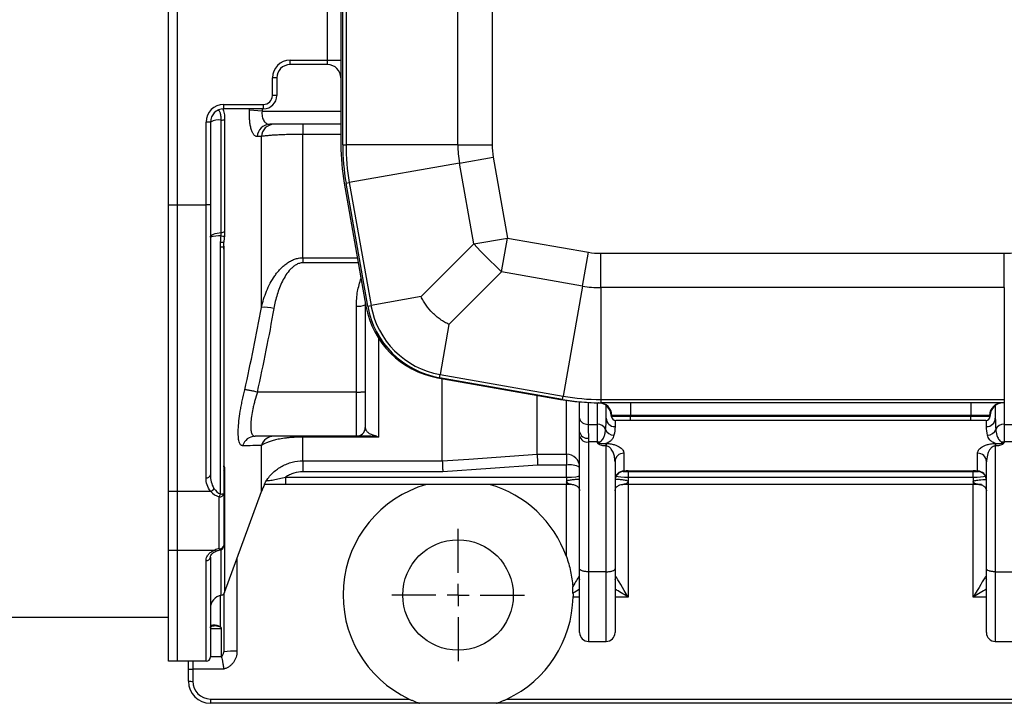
# Model space of a CAD drawing. Header units: millimetres. Extents: x 5 to 589, y 5 to 415.
# Tile 5 of 16: x 369 to 443, y 86 to 138. Entities that reach past the tile are written whole.
import ezdxf

# ---------------------------------------------------------------- set-up
doc = ezdxf.new("R2010")
doc.units = ezdxf.units.MM
doc.layers.add('ASSE', color=2, linetype='Continuous')
doc.layers.add('CONTORNO', color=179, linetype='Continuous')

# ---------------------------------------------------------------- blocks, each defined once
blk = doc.blocks.new('SW_CENTERMARKSYMBOL_1')
at = {"layer": 'CONTORNO', "color": 0}
for p, q in [((0, 1.667), (0, 5)), ((0, 0), (0, 0.833)), ((-1.667, 0), (-5, 0)), ((0, 0), (-0.833, 0)), ((0, 0), (0, -0.833)), ((0, 0), (0.833, 0)), ((1.667, 0), (5, 0)), ((0, -1.667), (0, -5))]:
    blk.add_line(p, q, dxfattribs=at)

msp = doc.modelspace()

# ---------------------------------------------------------------- linework, layer by layer
at = {"color": 7}
for p, q in [((380.351, 124.007), (380.351, 150.155)), ((381.018, 150.155), (381.018, 124.007)), ((393.351, 145.623), (393.351, 128.539)), ((393.491, 128.539), (393.491, 145.623)), ((393.738, 145.623), (393.738, 128.539)), ((402.172, 128.539), (402.172, 145.623)), ((404.76, 145.623), (404.76, 128.539)), ((392.351, 134.914), (392.351, 139.248)), ((389.518, 134.914), (392.351, 134.914)), ((389.518, 134.581), (389.518, 134.914)), ((392.351, 134.581), (389.518, 134.581)), ((392.351, 134.914), (393.351, 134.914)), ((392.351, 134.581), (392.351, 134.914)), ((388.185, 132.248), (388.185, 133.581)), ((388.518, 133.581), (388.185, 133.581)), ((388.518, 133.581), (388.518, 132.248)), ((388.518, 132.248), (388.185, 132.248)), ((384.518, 131.581), (387.518, 131.581)), ((384.518, 131.248), (384.518, 131.581)), ((387.518, 131.248), (387.518, 131.581)), ((387.518, 131.248), (384.518, 131.248)), ((387.408, 131.081), (386.468, 131.136)), ((387.408, 131.081), (393.351, 131.081)), ((383.185, 124.007), (383.185, 130.248)), ((383.518, 130.248), (383.185, 130.248)), ((383.518, 130.248), (383.518, 124.007)), ((384.337, 121.924), (384.337, 130.402)), ((384.59, 130.436), (384.59, 122)), ((393.351, 130.081), (387.984, 130.081)), ((390.492, 130.081), (390.492, 129.32)), ((387.36, 116.267), (387.36, 129.159)), ((390.492, 120.019), (390.492, 129.32)), ((393.351, 129.32), (390.492, 129.32)), ((393.491, 128.539), (393.738, 128.539)), ((402.172, 128.539), (393.738, 128.539)), ((402.172, 128.539), (404.76, 128.539)), ((402.293, 127.152), (393.988, 125.688)), ((402.293, 127.152), (404.842, 127.602)), ((403.368, 121.057), (402.293, 127.152)), ((404.842, 127.602), (405.916, 121.506)), ((393.605, 125.645), (395.239, 116.376)), ((393.744, 125.645), (393.988, 125.688)), ((395.379, 116.376), (393.744, 125.645)), ((393.988, 125.688), (395.622, 116.419)), ((380.351, 102.397), (380.351, 124.007)), ((380.351, 124.007), (381.018, 124.007)), ((381.018, 124.007), (381.018, 102.397)), ((381.018, 124.007), (383.185, 124.007)), ((383.185, 103.413), (383.185, 124.007)), ((383.518, 124.007), (383.185, 124.007)), ((383.518, 124.007), (383.518, 103.642)), ((399.395, 117.084), (403.368, 121.057)), ((403.368, 121.057), (405.916, 121.506)), ((405.467, 118.957), (405.916, 121.506)), ((405.916, 121.506), (412.012, 120.432)), ((384.268, 102.2), (384.268, 120.834)), ((384.518, 120.668), (384.518, 102.228)), ((384.538, 120.712), (384.538, 104.314)), ((411.562, 117.883), (412.012, 120.432)), ((412.949, 120.35), (443.366, 120.35)), ((412.949, 117.761), (412.949, 120.35)), ((443.366, 117.761), (443.366, 120.35)), ((390.492, 120.019), (390.492, 119.633)), ((390.492, 120.019), (394.597, 120.019)), ((394.665, 119.633), (390.492, 119.633)), ((405.467, 118.957), (401.495, 114.985)), ((411.562, 117.883), (405.467, 118.957)), ((411.562, 117.883), (410.098, 109.577)), ((443.366, 117.761), (412.949, 117.761)), ((412.949, 117.761), (412.949, 109.328)), ((443.366, 117.761), (443.366, 109.328)), ((395.191, 116.649), (395.185, 116.463)), ((399.395, 117.084), (395.622, 116.419)), ((394.518, 109.886), (394.518, 116.37)), ((395.185, 116.463), (395.185, 109.93)), ((395.379, 116.376), (395.622, 116.419)), ((401.495, 114.985), (400.829, 111.212)), ((396.185, 113.947), (396.185, 106.494)), ((400.647, 110.968), (409.915, 109.334)), ((400.786, 110.968), (400.829, 111.212)), ((410.055, 109.334), (400.786, 110.968)), ((400.829, 111.212), (410.098, 109.577)), ((400.996, 104.696), (400.996, 110.931)), ((394.518, 109.886), (387.064, 109.886)), ((394.518, 106.553), (394.518, 109.886)), ((395.185, 109.93), (395.185, 107.22)), ((408.146, 105.206), (408.146, 109.646)), ((410.055, 109.334), (410.098, 109.577)), ((410.351, 105.206), (410.351, 109.263)), ((411.331, 107.927), (411.331, 109.147)), ((412.949, 109.328), (443.366, 109.328)), ((412.949, 109.328), (412.949, 109.081)), ((443.366, 109.328), (443.366, 109.081)), ((411.984, 109.101), (411.984, 107.453)), ((412.685, 107.453), (412.685, 109.081)), ((412.81, 109.081), (412.949, 109.081)), ((443.366, 109.081), (412.949, 109.081)), ((413.351, 107.916), (413.351, 108.871)), ((415.185, 109.081), (415.185, 108.116)), ((440.851, 109.081), (440.851, 108.116)), ((442.685, 108.871), (442.685, 107.916)), ((443.351, 109.081), (443.351, 107.453)), ((411.347, 107.125), (411.331, 107.927)), ((413.347, 107.726), (413.351, 107.916)), ((413.738, 108.116), (413.74, 108.069)), ((413.74, 108.069), (415.185, 108.069)), ((415.185, 108.116), (413.78, 108.116)), ((414.018, 107.752), (414.018, 107.278)), ((415.185, 107.748), (414.073, 107.748)), ((440.851, 108.116), (415.185, 108.116)), ((415.185, 108.116), (415.185, 108.069)), ((415.185, 108.069), (440.851, 108.069)), ((415.185, 107.748), (415.185, 108.069)), ((440.851, 107.748), (415.185, 107.748)), ((442.256, 108.116), (440.851, 108.116)), ((440.851, 108.069), (440.851, 108.116)), ((440.851, 108.069), (442.297, 108.069)), ((440.851, 107.748), (440.851, 108.069)), ((441.963, 107.748), (440.851, 107.748)), ((442.018, 107.278), (442.018, 107.752)), ((442.297, 108.069), (442.298, 108.116)), ((442.685, 107.916), (442.69, 107.765)), ((411.351, 106.893), (411.347, 107.125)), ((411.351, 106.581), (411.351, 106.893)), ((411.984, 107.453), (412.685, 107.453)), ((412.685, 106.122), (412.685, 107.453)), ((443.351, 107.453), (444.052, 107.453)), ((443.351, 107.453), (443.351, 106.122)), ((394.518, 106.553), (386.886, 106.553)), ((390.492, 106.553), (390.492, 106.494)), ((390.492, 104.696), (390.492, 106.494)), ((396.185, 106.494), (390.492, 106.494)), ((411.351, 96.562), (411.351, 106.581)), ((412.018, 106.406), (412.018, 106.122)), ((387.36, 102.388), (387.36, 105.861)), ((412.685, 106.122), (412.018, 106.122)), ((412.018, 106.122), (412.018, 96.335)), ((412.685, 106.082), (412.685, 106.122)), ((413.337, 106.007), (413.351, 106.007)), ((413.337, 106.007), (413.337, 105.822)), ((413.351, 105.822), (413.337, 105.822)), ((413.351, 106.007), (413.351, 105.822)), ((413.351, 96.335), (413.351, 105.822)), ((442.685, 106.007), (442.699, 106.007)), ((442.685, 106.007), (442.685, 105.822)), ((442.699, 105.822), (442.685, 105.822)), ((442.685, 105.822), (442.685, 96.335)), ((442.699, 106.007), (442.699, 105.822)), ((444.018, 106.122), (443.351, 106.122)), ((443.351, 106.122), (443.351, 106.082)), ((390.492, 104.696), (400.996, 104.696)), ((390.492, 104.696), (390.492, 103.873)), ((408.146, 105.206), (410.351, 105.206)), ((408.146, 105.206), (408.146, 105.206)), ((410.351, 105.206), (410.351, 104.383)), ((414.685, 105.274), (414.685, 103.927)), ((441.351, 103.927), (441.351, 105.274)), ((442.032, 104.72), (442.018, 104.636)), ((384.59, 104.087), (384.59, 94.778)), ((410.351, 104.383), (408.181, 104.383)), ((410.351, 103.465), (410.351, 104.383)), ((414.018, 104.636), (414.018, 96.562)), ((414.685, 103.927), (414.629, 103.897)), ((415.018, 103.937), (441.018, 103.937)), ((415.018, 103.937), (415.018, 103.907)), ((441.018, 103.937), (441.018, 103.907)), ((441.351, 103.927), (441.408, 103.897)), ((442.018, 96.562), (442.018, 104.636)), ((389.184, 103.465), (389.184, 102.914)), ((389.184, 103.465), (410.351, 103.465)), ((401.031, 103.873), (390.492, 103.873)), ((410.351, 103.465), (410.351, 103.123)), ((415.018, 103.907), (441.018, 103.907)), ((415.018, 103.907), (415.018, 103.465)), ((415.018, 103.465), (415.018, 103.123)), ((415.018, 103.465), (441.018, 103.465)), ((441.018, 103.465), (441.018, 103.907)), ((441.018, 103.465), (441.018, 103.123)), ((410.351, 102.914), (389.184, 102.914)), ((410.351, 103.123), (410.351, 102.914)), ((410.77, 102.914), (410.351, 102.914)), ((410.351, 97.482), (410.351, 102.914)), ((414.481, 102.913), (414.521, 102.914)), ((415.018, 102.914), (414.599, 102.914)), ((415.018, 103.123), (415.018, 102.914)), ((441.018, 102.914), (415.018, 102.914)), ((415.018, 102.914), (415.018, 94.426)), ((441.018, 103.123), (441.018, 102.914)), ((441.437, 102.914), (441.018, 102.914)), ((441.018, 94.426), (441.018, 102.914)), ((381.018, 102.397), (380.351, 102.397)), ((380.351, 97.971), (380.351, 102.397)), ((383.538, 102.397), (381.018, 102.397)), ((381.018, 102.397), (381.018, 97.971)), ((384.185, 98.07), (384.185, 101.988)), ((384.518, 102.228), (384.518, 98.31)), ((384.59, 94.778), (387.36, 102.388)), ((384.337, 94.564), (384.337, 98.014)), ((380.351, 97.971), (381.018, 97.971)), ((380.351, 89.581), (380.351, 97.971)), ((381.018, 97.971), (383.84, 97.971)), ((381.018, 97.971), (381.018, 89.581)), ((383.518, 97.431), (383.518, 89.914)), ((385.518, 97.328), (385.518, 90.335)), ((383.185, 89.581), (383.185, 97.182)), ((411.351, 91.748), (411.351, 96.562)), ((414.018, 96.562), (414.018, 91.748)), ((442.018, 91.748), (442.018, 96.562)), ((413.351, 96.335), (412.018, 96.335)), ((412.018, 96.335), (412.018, 91.081)), ((413.351, 91.081), (413.351, 96.335)), ((442.685, 96.335), (444.018, 96.335)), ((442.685, 96.335), (442.685, 91.081)), ((384.268, 92.193), (384.268, 94.549)), ((384.518, 94.662), (384.518, 90.309)), ((411.351, 94.426), (410.85, 94.426)), ((415.018, 94.426), (414.018, 94.426)), ((442.018, 94.426), (441.018, 94.426)), ((347.018, 92.914), (380.351, 92.914)), ((384.347, 92.02), (383.518, 92.02)), ((384.347, 89.945), (384.347, 92.02)), ((412.018, 91.081), (413.351, 91.081)), ((442.685, 91.081), (444.018, 91.081)), ((383.518, 89.936), (384.349, 89.936)), ((381.018, 89.581), (380.351, 89.581)), ((383.185, 89.581), (381.018, 89.581)), ((381.851, 89.002), (381.851, 89.581)), ((382.185, 89.581), (382.185, 88.993)), ((381.851, 88.081), (381.851, 89.002)), ((384.518, 88.993), (382.185, 88.993)), ((382.185, 88.993), (382.185, 88.072)), ((383.518, 86.739), (398.495, 86.739)), ((383.518, 86.739), (383.518, 86.414)), ((399.284, 86.414), (383.518, 86.414)), ((405.086, 86.414), (399.284, 86.414)), ((450.95, 86.414), (405.086, 86.414)), ((405.874, 86.739), (450.162, 86.739))]:
    msp.add_line(p, q, dxfattribs=at)
at = {"color": 7, "flags": 128}
for points in [[(383.518, 121.573), (383.533, 121.635), (383.578, 121.694), (383.651, 121.75), (383.75, 121.801), (383.872, 121.845), (384.013, 121.881), (384.17, 121.907), (384.337, 121.924)], [(400.996, 104.696), (402.991, 104.838), (408.146, 105.206)], [(384.518, 104.261), (384.529, 104.286), (384.538, 104.314)], [(408.181, 104.383), (404.627, 104.13), (401.031, 103.873)], [(414.468, 102.905), (414.504, 102.909), (414.599, 102.914)], [(441.594, 102.9), (441.533, 102.909), (441.437, 102.914)], [(441.645, 102.905), (441.601, 102.91), (441.515, 102.914)], [(384.244, 97.982), (384.231, 97.986), (384.217, 98.003), (384.201, 98.031), (384.185, 98.07)], [(383.967, 97.903), (383.96, 97.901), (383.935, 97.901), (383.905, 97.913), (383.873, 97.937), (383.84, 97.971)], [(411.289, 95.971), (411.313, 95.857), (411.351, 95.757)], [(414.018, 95.757), (414.057, 95.857), (414.081, 95.971)], [(441.955, 95.971), (441.979, 95.857), (442.018, 95.757)]]:
    msp.add_lwpolyline(points, dxfattribs=at)
at = {"color": 7}
msp.add_circle((402.185, 94.581), 4.167, dxfattribs=at)
for centre, radius, start, end in [((389.518, 133.581), 1.333, 90, 180), ((389.518, 133.581), 1, 90, 180), ((392.351, 133.581), 1, 0, 90), ((387.518, 132.248), 0.667, 270, 0), ((387.518, 132.248), 1, 270, 0), ((384.518, 130.248), 1.333, 90, 180), ((384.518, 130.248), 1, 90, 180), ((384.165, 129.066), 1.347, 82.65912, 118.70748), ((384.351, 131.268), 0.866, 269.09462, 286.03743), ((388.01, 129.114), 0.967, 91.57844, 177.44365), ((388.326, 129.114), 0.967, 91.57024, 177.33473), ((410.018, 128.539), 16.667, 180, 190), ((410.158, 128.539), 16.667, 180, 190), ((410.158, 128.539), 16.42, 180, 190), ((410.158, 128.539), 7.986, 180, 190), ((410.158, 128.539), 5.398, 180, 190), ((384.343, 122.362), 0.438, 269.22736, 304.32236), ((384.149, 119.462), 2.203, 85.49744, 106.64018), ((384.522, 123.183), 1.995, 263.11139, 269.87639), ((384.546, 123.552), 1.907, 263.25299, 270.7155), ((437.18, 152.77), 46.357, 223.16485, 226.83515), ((384.305, 121.714), 0.88, 267.6063, 283.87922), ((384.62, 120.837), 0.106, 143.83691, 167.78188), ((384.583, 120.665), 0.0648, 133.54037, 177.31754), ((412.949, 125.748), 5.398, 260, 270), ((443.366, 125.748), 5.398, 270, 280), ((412.949, 125.748), 7.986, 260, 270), ((387.613, 113.162), 3.116, 77.28786, 94.67511), ((394.682, 117.637), 1.278, 262.65042, 293.19586), ((401.804, 117.534), 6.667, 190, 260), ((401.944, 117.534), 6.667, 190, 260), ((401.944, 117.534), 6.42, 190, 260), ((412.81, 125.748), 16.667, 260, 270), ((412.949, 125.748), 16.667, 260, 270), ((412.949, 125.748), 16.42, 260, 270), ((412.739, 108.081), 1, 2, 89.76997), ((412.796, 108.096), 0.985, 1.1308, 89.18382), ((443.241, 108.096), 0.985, 90.81618, 178.8692), ((443.298, 108.081), 1, 90.23003, 178), ((411.959, 108.105), 0.652, 195.79557, 272.26589), ((414.004, 107.931), 0.653, 181.30811, 271.25094), ((414.073, 108.081), 0.333, 182, 270), ((441.963, 108.081), 0.333, 270, 358), ((442.032, 107.931), 0.653, 268.74906, 358.69189), ((394.518, 107.22), 0.667, 270, 0), ((411.941, 106.999), 0.599, 190.18422, 277.43303), ((412.704, 106.786), 0.668, 24.81577, 91.66372), ((413.943, 107.314), 0.68, 201.37191, 269.33859), ((442.093, 107.314), 0.68, 270.66141, 338.62809), ((443.332, 106.786), 0.668, 88.33628, 155.18423), ((386.893, 105.572), 0.981, 90.41545, 164.72898), ((388.303, 105.564), 0.989, 90.21666, 162.53737), ((395.602, 106.934), 0.381, 270.79494, 308.26481), ((411.931, 106.708), 0.593, 192.36982, 278.48897), ((412.685, 105.165), 0.957, 81.32721, 90.02152), ((413.2, 105.331), 0.785, 115.14621, 124.1666), ((413.523, 106.441), 0.768, 205.47472, 211.33117), ((442.513, 106.441), 0.768, 328.66883, 334.52528), ((442.836, 105.331), 0.785, 55.8334, 64.85379), ((443.351, 105.165), 0.957, 89.97848, 98.67279), ((410.353, 104.207), 0.998, 0.11207, 90.11164), ((414.671, 104.621), 0.653, 88.74906, 178.69189), ((441.366, 104.621), 0.653, 1.30811, 91.25094), ((384.353, 104.201), 0.263, 308.86691, 334.17627), ((410.594, 102.813), 1.589, 61.51839, 98.77946), ((414.671, 103.274), 0.653, 88.74906, 178.69189), ((441.366, 103.274), 0.653, 1.30811, 91.25094), ((383.229, 103.706), 0.296, 261.44731, 347.4876), ((414.685, 103.228), 0.667, 94.70548, 179.99681), ((441.351, 103.228), 0.667, 0.00319, 85.25448), ((383.334, 102.87), 0.515, 293.30983, 330.61955), ((390.492, 101.248), 3.333, 150.01232, 160), ((402.185, 94.581), 8.667, 105.94237, 244.80349), ((402.185, 94.581), 8.667, 19.55721, 74.05763), ((384.225, 102.284), 0.298, 262.27997, 349.25197), ((383.326, 102.448), 0.975, 331.82856, 345.2495), ((384.32, 102.867), 0.669, 265.57823, 287.26133), ((384.48, 96.394), 1.703, 99.9999, 112.07866), ((384.225, 98.366), 0.298, 262.27997, 349.25197), ((384.185, 98.31), 0.333, 280.15388, 0), ((383.222, 97.48), 0.301, 262.95159, 350.54056), ((384.518, 93.581), 1, 100.43198, 180), ((384.277, 94.892), 0.333, 280.43198, 340), ((402.185, 94.581), 8.667, 295.19651, 358.97927), ((412.018, 91.748), 0.667, 180, 270), ((413.351, 91.748), 0.667, 270, 0), ((442.685, 91.748), 0.667, 180, 270), ((383.185, 89.914), 0.333, 270, 0), ((385.268, 80.765), 9.573, 88.50461, 94.49436), ((382.101, 92.183), 3.191, 265.50564, 271.49539), ((382.101, 91.262), 3.191, 265.50564, 271.49539), ((383.518, 88.081), 1.667, 180, 270), ((383.518, 88.072), 1.333, 180, 270)]:
    msp.add_arc(centre, radius, start, end, dxfattribs=at)
for centre, major_axis, ratio, start_param, end_param in [((415.018, 103.446), (1.667, 0), 0.294567, 1.570796, 1.772154), ((441.018, 103.446), (1.667, 0), 0.294567, 1.369438, 1.570796), ((410.351, 103.581), (1, 0), 0.115765, 4.712389, 6.283185), ((415.018, 103.581), (1, 0), 0.115765, 3.533775, 4.712389), ((441.018, 103.581), (1, 0), 0.115765, 4.712389, 5.891003), ((384.518, 103.591), (0, 1.436), 0.696146, 2.315476, 2.888912), ((384.518, 103.351), (0, 1.407), 0.947354, 2.315476, 2.888912), ((410.351, 94.4), (1, 1.666), 0.006932, 0.344262, 1.062468), ((415.018, 94.4), (-1, 1.666), 0.006932, 4.72394, 5.938923), ((441.018, 94.4), (1, 1.666), 0.006932, 0.344262, 1.559246), ((410.351, 94.4), (1.667, 1), 0.01155, 0.920366, 1.259923), ((415.018, 94.4), (1.667, -1), 0.01155, 1.577725, 2.221226), ((441.018, 94.4), (1.667, 1), 0.01155, 0.920366, 1.563867)]:
    msp.add_ellipse(centre, major_axis=major_axis, ratio=ratio, start_param=start_param, end_param=end_param, dxfattribs=at)
for points, knots in [([(384.337, 130.402), (384.337, 130.46), (384.335, 130.516), (384.327, 130.624), (384.321, 130.677), (384.305, 130.776), (384.295, 130.821), (384.272, 130.906), (384.258, 130.944), (384.215, 131.044), (384.18, 131.091), (384.124, 131.127), (384.104, 131.133), (384.064, 131.134), (384.045, 131.129), (384.025, 131.117)], [0, 0, 0, 0, 0.125, 0.125, 0.25, 0.25, 0.375, 0.375, 0.5, 0.5, 0.75, 0.75, 0.875, 0.875, 1, 1, 1, 1]), ([(384.446, 131.245), (384.469, 131.201), (384.489, 131.149), (384.525, 131.033), (384.54, 130.969), (384.565, 130.83), (384.574, 130.754), (384.587, 130.599), (384.59, 130.519), (384.59, 130.436)], [0, 0, 0, 0, 0.25, 0.25, 0.5, 0.5, 0.75, 0.75, 1, 1, 1, 1]), ([(387.044, 129.157), (386.999, 129.157), (386.955, 129.168), (386.892, 129.203), (386.872, 129.218), (386.831, 129.253), (386.811, 129.273), (386.753, 129.344), (386.717, 129.402), (386.667, 129.505), (386.651, 129.543), (386.621, 129.623), (386.606, 129.666), (386.566, 129.802), (386.542, 129.901), (386.504, 130.117), (386.488, 130.235), (386.467, 130.478), (386.461, 130.604), (386.457, 130.867), (386.461, 131.001), (386.468, 131.136)], [0, 0, 0, 0, 0.125, 0.125, 0.1875, 0.1875, 0.25, 0.25, 0.375, 0.375, 0.4375, 0.4375, 0.5, 0.5, 0.625, 0.625, 0.75, 0.75, 0.875, 0.875, 1, 1, 1, 1]), ([(387.408, 131.081), (387.4, 131.009), (387.397, 130.937), (387.401, 130.797), (387.409, 130.73), (387.433, 130.602), (387.451, 130.541), (387.493, 130.432), (387.518, 130.383), (387.575, 130.295), (387.606, 130.256), (387.673, 130.192), (387.708, 130.165), (387.821, 130.101), (387.9, 130.081), (387.984, 130.081)], [0, 0, 0, 0, 0.125, 0.125, 0.25, 0.25, 0.375, 0.375, 0.5, 0.5, 0.625, 0.625, 0.75, 0.75, 1, 1, 1, 1]), ([(390.492, 129.32), (390.148, 129.32), (389.813, 129.316), (389.405, 129.306), (389.324, 129.304), (389.166, 129.299), (389.089, 129.296), (388.861, 129.288), (388.716, 129.281), (388.507, 129.27), (388.439, 129.266), (388.307, 129.258), (388.244, 129.254), (388.061, 129.241), (387.949, 129.232), (387.744, 129.213), (387.65, 129.202), (387.487, 129.181), (387.418, 129.17), (387.36, 129.159)], [0, 0, 0, 0, 0.25, 0.25, 0.3125, 0.3125, 0.375, 0.375, 0.5, 0.5, 0.5625, 0.5625, 0.625, 0.625, 0.75, 0.75, 0.875, 0.875, 1, 1, 1, 1]), ([(384.534, 120.899), (384.532, 120.945), (384.529, 120.991), (384.527, 121.037), (384.524, 121.086), (384.521, 121.135), (384.518, 121.183), (384.518, 121.185), (384.518, 121.186), (384.518, 121.188)], [0, 0, 0, 0, 0.0004748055, 0.0004748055, 0.0004748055, 0.0009827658, 0.0009827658, 0.0009827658, 0.0009993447, 0.0009993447, 0.0009993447, 0.0009993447]), ([(387.36, 116.267), (387.456, 116.694), (387.585, 117.106), (387.832, 117.702), (387.923, 117.897), (388.126, 118.278), (388.238, 118.464), (388.425, 118.734), (388.491, 118.823), (388.628, 118.994), (388.699, 119.077), (388.849, 119.237), (388.928, 119.315), (389.092, 119.461), (389.177, 119.529), (389.355, 119.656), (389.447, 119.714), (389.641, 119.819), (389.741, 119.865), (389.948, 119.94), (390.054, 119.969), (390.272, 120.009), (390.381, 120.019), (390.492, 120.019)], [0, 0, 0, 0, 0.25, 0.25, 0.375, 0.375, 0.5, 0.5, 0.5625, 0.5625, 0.625, 0.625, 0.6875, 0.6875, 0.75, 0.75, 0.8125, 0.8125, 0.875, 0.875, 0.9375, 0.9375, 1, 1, 1, 1]), ([(390.492, 119.633), (390.399, 119.633), (390.309, 119.62), (390.131, 119.569), (390.048, 119.532), (389.889, 119.443), (389.813, 119.389), (389.673, 119.274), (389.608, 119.212), (389.422, 119.015), (389.312, 118.869), (389.113, 118.565), (389.024, 118.406), (388.784, 117.921), (388.656, 117.587), (388.445, 116.905), (388.362, 116.556), (388.299, 116.201)], [0, 0, 0, 0, 0.0625, 0.0625, 0.125, 0.125, 0.1875, 0.1875, 0.25, 0.25, 0.375, 0.375, 0.5, 0.5, 0.75, 0.75, 1, 1, 1, 1]), ([(394.518, 116.37), (394.532, 116.744), (394.559, 117.459), (394.77, 118.143), (394.87, 118.469)], [0, 0, 0, 0, 0.523634, 1, 1, 1, 1]), ([(401.495, 114.985), (401.438, 115.013), (401.382, 115.042), (401.271, 115.103), (401.216, 115.134), (401.054, 115.231), (400.948, 115.3), (400.743, 115.446), (400.644, 115.523), (400.45, 115.687), (400.356, 115.773), (400.088, 116.042), (399.927, 116.234), (399.709, 116.54), (399.641, 116.645), (399.544, 116.806), (399.513, 116.861), (399.453, 116.972), (399.423, 117.028), (399.395, 117.084)], [0, 0, 0, 0, 0.0625, 0.0625, 0.125, 0.125, 0.25, 0.25, 0.375, 0.375, 0.5, 0.5, 0.75, 0.75, 0.875, 0.875, 0.9375, 0.9375, 1, 1, 1, 1]), ([(385.946, 105.83), (385.886, 105.829), (385.835, 105.854), (385.768, 105.932), (385.748, 105.965), (385.711, 106.044), (385.695, 106.09), (385.653, 106.248), (385.633, 106.377), (385.617, 106.608), (385.614, 106.692), (385.613, 106.87), (385.614, 106.964), (385.625, 107.259), (385.641, 107.474), (385.692, 107.942), (385.726, 108.187), (385.788, 108.57), (385.81, 108.7), (385.86, 108.966), (385.887, 109.101), (385.972, 109.507), (386.035, 109.779), (386.105, 110.054)], [0, 0, 0, 0, 0.125, 0.125, 0.1875, 0.1875, 0.25, 0.25, 0.375, 0.375, 0.4375, 0.4375, 0.5, 0.5, 0.625, 0.625, 0.75, 0.75, 0.8125, 0.8125, 0.875, 0.875, 1, 1, 1, 1]), ([(387.031, 109.89), (386.925, 109.915), (386.823, 109.938), (386.623, 109.981), (386.531, 109.999), (386.406, 110.021), (386.367, 110.027), (386.296, 110.038), (386.264, 110.043), (386.206, 110.05), (386.18, 110.052), (386.137, 110.055), (386.119, 110.055), (386.105, 110.054)], [0, 0, 0, 0, 0.25, 0.25, 0.5, 0.5, 0.625, 0.625, 0.75, 0.75, 0.875, 0.875, 1, 1, 1, 1]), ([(387.064, 109.886), (386.993, 109.674), (386.928, 109.463), (386.841, 109.147), (386.813, 109.042), (386.762, 108.834), (386.738, 108.731), (386.674, 108.43), (386.638, 108.237), (386.585, 107.866), (386.567, 107.694), (386.554, 107.459), (386.552, 107.385), (386.553, 107.243), (386.556, 107.176), (386.571, 106.992), (386.591, 106.888), (386.633, 106.763), (386.649, 106.725), (386.686, 106.662), (386.707, 106.636), (386.774, 106.574), (386.826, 106.553), (386.886, 106.553)], [0, 0, 0, 0, 0.125, 0.125, 0.1875, 0.1875, 0.25, 0.25, 0.375, 0.375, 0.5, 0.5, 0.5625, 0.5625, 0.625, 0.625, 0.75, 0.75, 0.8125, 0.8125, 0.875, 0.875, 1, 1, 1, 1]), ([(394.518, 109.886), (394.562, 109.886), (394.606, 109.887), (394.691, 109.888), (394.733, 109.889), (394.814, 109.891), (394.852, 109.892), (394.925, 109.896), (394.959, 109.898), (395.051, 109.904), (395.101, 109.909), (395.167, 109.919), (395.185, 109.925), (395.185, 109.93)], [0, 0, 0, 0, 0.125, 0.125, 0.25, 0.25, 0.375, 0.375, 0.5, 0.5, 0.75, 0.75, 1, 1, 1, 1]), ([(413.31, 107.066), (413.324, 107.235), (413.343, 107.45), (413.346, 107.677), (413.347, 107.726)], [0, 0, 0, 0, 0.784824, 1, 1, 1, 1]), ([(442.69, 107.765), (442.692, 107.638), (442.698, 107.399), (442.717, 107.172), (442.726, 107.066)], [0, 0, 0, 0, 0.5307422, 1, 1, 1, 1]), ([(395.191, 107.19), (395.198, 107.145), (395.212, 107.042), (395.333, 106.89), (395.5, 106.747), (395.739, 106.668), (395.839, 106.635)], [0, 0, 0, 0, 0.217806, 0.503841, 0.792409, 1, 1, 1, 1]), ([(411.984, 107.453), (411.984, 107.313), (411.991, 107.155), (412.008, 106.806), (412.018, 106.614), (412.018, 106.406)], [0, 0, 0, 0, 0.5, 0.5, 1, 1, 1, 1]), ([(412.829, 106.111), (412.868, 106.125), (412.9, 106.142), (412.956, 106.18), (412.98, 106.2), (413.045, 106.261), (413.077, 106.303), (413.161, 106.432), (413.195, 106.517), (413.249, 106.684), (413.267, 106.765), (413.294, 106.921), (413.303, 106.995), (413.31, 107.066)], [0, 0, 0, 0, 0.0625, 0.0625, 0.125, 0.125, 0.25, 0.25, 0.5, 0.5, 0.75, 0.75, 1, 1, 1, 1]), ([(442.726, 107.066), (442.733, 106.995), (442.742, 106.921), (442.769, 106.765), (442.787, 106.684), (442.841, 106.517), (442.875, 106.432), (442.959, 106.303), (442.992, 106.261), (443.056, 106.2), (443.081, 106.18), (443.137, 106.142), (443.168, 106.125), (443.207, 106.111)], [0, 0, 0, 0, 0.25, 0.25, 0.5, 0.5, 0.75, 0.75, 0.875, 0.875, 0.9375, 0.9375, 1, 1, 1, 1]), ([(390.492, 106.494), (390.374, 106.494), (390.257, 106.492), (390.028, 106.485), (389.915, 106.479), (389.701, 106.466), (389.598, 106.458), (389.401, 106.439), (389.309, 106.429), (389.043, 106.396), (388.881, 106.371), (388.591, 106.318), (388.461, 106.29), (388.222, 106.231), (388.114, 106.2), (387.916, 106.137), (387.826, 106.104), (387.582, 106.003), (387.455, 105.933), (387.36, 105.861)], [0, 0, 0, 0, 0.0625, 0.0625, 0.125, 0.125, 0.1875, 0.1875, 0.25, 0.25, 0.375, 0.375, 0.5, 0.5, 0.625, 0.625, 0.75, 0.75, 1, 1, 1, 1]), ([(395.608, 106.553), (395.548, 106.553), (395.494, 106.553), (395.394, 106.553), (395.348, 106.553), (395.218, 106.553), (395.143, 106.553), (394.943, 106.553), (394.842, 106.553), (394.681, 106.553), (394.621, 106.553), (394.539, 106.553), (394.518, 106.553), (394.518, 106.553)], [0, 0, 0, 0, 0.0625, 0.0625, 0.125, 0.125, 0.25, 0.25, 0.5, 0.5, 0.75, 0.75, 1, 1, 1, 1]), ([(395.608, 106.553), (395.703, 106.553), (395.799, 106.548), (395.991, 106.528), (396.088, 106.513), (396.185, 106.494)], [0, 0, 0, 0, 0.5, 0.5, 1, 1, 1, 1]), ([(395.839, 106.635), (395.896, 106.621), (395.953, 106.602), (396.069, 106.555), (396.127, 106.527), (396.185, 106.494)], [0, 0, 0, 0, 0.5, 0.5, 1, 1, 1, 1]), ([(413.935, 106.634), (413.923, 106.579), (413.906, 106.524), (413.859, 106.415), (413.828, 106.36), (413.743, 106.253), (413.69, 106.2), (413.583, 106.124), (413.542, 106.099), (413.449, 106.051), (413.397, 106.028), (413.337, 106.007)], [0, 0, 0, 0, 0.25, 0.25, 0.5, 0.5, 0.75, 0.75, 0.875, 0.875, 1, 1, 1, 1]), ([(442.699, 106.007), (442.64, 106.028), (442.587, 106.051), (442.494, 106.099), (442.453, 106.124), (442.346, 106.2), (442.293, 106.253), (442.208, 106.36), (442.178, 106.415), (442.13, 106.524), (442.113, 106.579), (442.101, 106.634)], [0, 0, 0, 0, 0.125, 0.125, 0.25, 0.25, 0.5, 0.5, 0.75, 0.75, 1, 1, 1, 1]), ([(412.867, 106.042), (412.837, 106.05), (412.807, 106.058), (412.747, 106.075), (412.716, 106.082), (412.685, 106.082)], [0, 0, 0, 0, 0.5, 0.5, 1, 1, 1, 1]), ([(412.759, 105.981), (412.741, 105.995), (412.725, 106.011), (412.699, 106.044), (412.687, 106.063), (412.685, 106.082)], [0, 0, 0, 0, 0.5, 0.5, 1, 1, 1, 1]), ([(413.337, 105.822), (413.23, 105.822), (413.125, 105.834), (412.975, 105.871), (412.926, 105.888), (412.837, 105.928), (412.795, 105.952), (412.759, 105.981)], [0, 0, 0, 0, 0.5, 0.5, 0.75, 0.75, 1, 1, 1, 1]), ([(412.867, 106.042), (412.945, 106.022), (413.023, 106.009), (413.181, 105.997), (413.261, 105.999), (413.337, 106.007)], [0, 0, 0, 0, 0.5, 0.5, 1, 1, 1, 1]), ([(413.351, 106.007), (413.417, 106.007), (413.48, 106.004), (413.605, 105.994), (413.665, 105.986), (413.776, 105.967), (413.829, 105.956), (413.928, 105.932), (413.973, 105.919), (414.101, 105.877), (414.175, 105.845), (414.304, 105.781), (414.359, 105.747), (414.455, 105.678), (414.496, 105.642), (414.566, 105.57), (414.594, 105.533), (414.662, 105.423), (414.685, 105.349), (414.685, 105.274)], [0, 0, 0, 0, 0.0625, 0.0625, 0.125, 0.125, 0.1875, 0.1875, 0.25, 0.25, 0.375, 0.375, 0.5, 0.5, 0.625, 0.625, 0.75, 0.75, 1, 1, 1, 1]), ([(414.018, 104.636), (414.018, 104.746), (414.009, 104.855), (413.971, 105.07), (413.943, 105.178), (413.883, 105.336), (413.86, 105.388), (413.806, 105.492), (413.775, 105.543), (413.699, 105.642), (413.655, 105.691), (413.567, 105.756), (413.534, 105.777), (413.453, 105.81), (413.404, 105.822), (413.351, 105.822)], [0, 0, 0, 0, 0.25, 0.25, 0.5, 0.5, 0.625, 0.625, 0.75, 0.75, 0.875, 0.875, 0.9375, 0.9375, 1, 1, 1, 1]), ([(441.351, 105.274), (441.351, 105.349), (441.374, 105.423), (441.442, 105.533), (441.47, 105.569), (441.539, 105.641), (441.58, 105.677), (441.677, 105.747), (441.733, 105.781), (441.862, 105.846), (441.935, 105.877), (442.063, 105.919), (442.11, 105.932), (442.208, 105.956), (442.26, 105.967), (442.373, 105.986), (442.432, 105.994), (442.555, 106.004), (442.62, 106.007), (442.685, 106.007)], [0, 0, 0, 0, 0.25, 0.25, 0.375, 0.375, 0.5, 0.5, 0.625, 0.625, 0.75, 0.75, 0.8125, 0.8125, 0.875, 0.875, 0.9375, 0.9375, 1, 1, 1, 1]), ([(442.685, 105.822), (442.671, 105.822), (442.629, 105.82), (442.565, 105.804), (442.471, 105.762), (442.342, 105.659), (442.22, 105.486), (442.071, 105.165), (442.048, 104.903), (442.032, 104.72)], [0, 0, 0, 0, 0.0178658, 0.0545203, 0.0914199, 0.1798726, 0.359198, 0.55121, 1, 1, 1, 1]), ([(442.699, 106.007), (442.776, 105.999), (442.853, 105.997), (443.011, 106.009), (443.091, 106.022), (443.169, 106.042)], [0, 0, 0, 0, 0.5, 0.5, 1, 1, 1, 1]), ([(443.277, 105.981), (443.241, 105.952), (443.199, 105.928), (443.11, 105.888), (443.061, 105.871), (442.912, 105.834), (442.806, 105.822), (442.699, 105.822)], [0, 0, 0, 0, 0.25, 0.25, 0.5, 0.5, 1, 1, 1, 1]), ([(443.169, 106.042), (443.2, 106.05), (443.229, 106.058), (443.289, 106.075), (443.32, 106.082), (443.351, 106.082)], [0, 0, 0, 0, 0.5, 0.5, 1, 1, 1, 1]), ([(443.207, 106.111), (443.227, 106.102), (443.25, 106.095), (443.299, 106.085), (443.325, 106.082), (443.351, 106.082)], [0, 0, 0, 0, 0.5, 0.5, 1, 1, 1, 1]), ([(443.277, 105.981), (443.295, 105.995), (443.311, 106.011), (443.337, 106.044), (443.349, 106.063), (443.351, 106.082)], [0, 0, 0, 0, 0.5, 0.5, 1, 1, 1, 1]), ([(387.728, 103.209), (387.88, 103.437), (388.056, 103.643), (388.357, 103.918), (388.465, 104.005), (388.687, 104.163), (388.803, 104.235), (389.041, 104.363), (389.165, 104.421), (389.42, 104.52), (389.551, 104.562), (389.947, 104.662), (390.217, 104.696), (390.492, 104.696)], [0, 0, 0, 0, 0.25, 0.25, 0.375, 0.375, 0.5, 0.5, 0.625, 0.625, 0.75, 0.75, 1, 1, 1, 1]), ([(400.996, 104.696), (400.997, 104.687), (400.998, 104.66), (401.003, 104.572), (401.006, 104.512), (401.012, 104.364), (401.015, 104.278), (401.021, 104.134), (401.023, 104.084), (401.027, 103.981), (401.029, 103.927), (401.031, 103.873)], [0, 0, 0, 0, 0.25, 0.25, 0.5, 0.5, 0.75, 0.75, 0.875, 0.875, 1, 1, 1, 1]), ([(408.146, 105.206), (408.147, 105.196), (408.149, 105.169), (408.153, 105.08), (408.156, 105.021), (408.162, 104.873), (408.166, 104.787), (408.171, 104.643), (408.173, 104.593), (408.177, 104.49), (408.179, 104.436), (408.181, 104.383)], [0, 0, 0, 0, 0.25, 0.25, 0.5, 0.5, 0.75, 0.75, 0.875, 0.875, 1, 1, 1, 1]), ([(384.538, 104.314), (384.557, 104.303), (384.569, 104.274), (384.586, 104.196), (384.59, 104.146), (384.59, 104.087)], [0, 0, 0, 0, 0.5, 0.5, 1, 1, 1, 1]), ([(383.538, 102.397), (383.409, 102.547), (383.322, 102.714), (383.21, 103.055), (383.185, 103.232), (383.185, 103.413)], [0, 0, 0, 0, 0.5, 0.5, 1, 1, 1, 1]), ([(383.518, 103.642), (383.518, 103.463), (383.537, 103.287), (383.619, 102.943), (383.683, 102.773), (383.783, 102.618)], [0, 0, 0, 0, 0.5, 0.5, 1, 1, 1, 1]), ([(387.582, 102.914), (387.58, 102.914), (387.582, 102.922), (387.593, 102.95), (387.602, 102.971), (387.627, 103.024), (387.642, 103.055), (387.671, 103.109), (387.681, 103.128), (387.703, 103.167), (387.715, 103.188), (387.728, 103.209)], [0, 0, 0, 0, 0.25, 0.25, 0.5, 0.5, 0.75, 0.75, 0.875, 0.875, 1, 1, 1, 1]), ([(387.728, 103.209), (387.73, 103.206), (387.745, 103.205), (387.786, 103.207), (387.802, 103.208), (387.841, 103.212), (387.863, 103.214), (387.938, 103.222), (387.995, 103.23), (388.123, 103.249), (388.194, 103.261), (388.411, 103.299), (388.566, 103.331), (388.874, 103.397), (389.029, 103.432), (389.184, 103.465)], [0, 0, 0, 0, 0.125, 0.125, 0.1875, 0.1875, 0.25, 0.25, 0.375, 0.375, 0.5, 0.5, 0.75, 0.75, 1, 1, 1, 1]), ([(390.492, 103.873), (390.257, 103.873), (390.029, 103.838), (389.695, 103.734), (389.586, 103.69), (389.379, 103.589), (389.279, 103.531), (389.184, 103.465)], [0, 0, 0, 0, 0.5, 0.5, 0.75, 0.75, 1, 1, 1, 1]), ([(411.351, 103.302), (411.313, 103.301), (411.259, 103.299), (411.155, 103.293), (411.116, 103.291), (411.034, 103.285), (410.99, 103.282), (410.896, 103.274), (410.846, 103.269), (410.743, 103.258), (410.69, 103.252), (410.582, 103.235), (410.526, 103.225), (410.445, 103.202), (410.418, 103.192), (410.383, 103.172), (410.372, 103.164), (410.356, 103.145), (410.351, 103.134), (410.351, 103.123)], [0, 0, 0, 0, 0.25, 0.25, 0.375, 0.375, 0.5, 0.5, 0.625, 0.625, 0.75, 0.75, 0.875, 0.875, 0.9375, 0.9375, 0.96875, 0.96875, 1, 1, 1, 1]), ([(415.018, 103.123), (415.018, 103.134), (415.014, 103.145), (414.998, 103.164), (414.986, 103.172), (414.951, 103.192), (414.924, 103.202), (414.843, 103.225), (414.788, 103.235), (414.624, 103.26), (414.521, 103.27), (414.38, 103.282), (414.335, 103.285), (414.252, 103.291), (414.215, 103.293), (414.111, 103.299), (414.056, 103.301), (414.018, 103.302)], [0, 0, 0, 0, 0.03125, 0.03125, 0.0625, 0.0625, 0.125, 0.125, 0.25, 0.25, 0.5, 0.5, 0.625, 0.625, 0.75, 0.75, 1, 1, 1, 1]), ([(414.626, 103.889), (414.666, 103.893), (414.791, 103.906), (414.927, 103.907), (415.018, 103.907)], [0, 0, 0, 0, 0.326405, 1, 1, 1, 1]), ([(441.018, 103.907), (441.082, 103.907), (441.217, 103.906), (441.344, 103.894), (441.411, 103.888)], [0, 0, 0, 0, 0.476961, 1, 1, 1, 1]), ([(441.018, 103.123), (441.018, 103.134), (441.022, 103.145), (441.039, 103.164), (441.049, 103.172), (441.085, 103.193), (441.112, 103.202), (441.193, 103.225), (441.248, 103.235), (441.356, 103.252), (441.409, 103.258), (441.511, 103.269), (441.561, 103.274), (441.703, 103.286), (441.786, 103.291), (441.926, 103.299), (441.98, 103.301), (442.018, 103.302)], [0, 0, 0, 0, 0.03125, 0.03125, 0.0625, 0.0625, 0.125, 0.125, 0.25, 0.25, 0.375, 0.375, 0.5, 0.5, 0.75, 0.75, 1, 1, 1, 1]), ([(389.184, 102.914), (389.039, 102.914), (388.895, 102.914), (388.608, 102.914), (388.466, 102.914), (388.187, 102.914), (388.054, 102.914), (387.866, 102.914), (387.804, 102.914), (387.689, 102.914), (387.634, 102.914), (387.582, 102.914)], [0, 0, 0, 0, 0.25, 0.25, 0.5, 0.5, 0.75, 0.75, 0.875, 0.875, 1, 1, 1, 1]), ([(410.77, 102.914), (410.746, 102.914), (410.709, 102.921), (410.63, 102.941), (410.589, 102.954), (410.507, 102.987), (410.467, 103.006), (410.412, 103.042), (410.394, 103.055), (410.364, 103.085), (410.351, 103.103), (410.351, 103.123)], [0, 0, 0, 0, 0.25, 0.25, 0.5, 0.5, 0.75, 0.75, 0.875, 0.875, 1, 1, 1, 1]), ([(410.798, 102.909), (410.826, 102.909), (410.909, 102.908), (411.018, 102.875), (411.141, 102.817), (411.275, 102.699), (411.348, 102.523), (411.349, 102.464), (411.349, 102.446)], [0, 0, 0, 0, 0.072951, 0.209336, 0.379037, 0.645456, 0.895601, 1, 1, 1, 1]), ([(414.018, 102.45), (414.018, 102.45), (414.017, 102.471), (414.043, 102.6), (414.142, 102.749), (414.289, 102.854), (414.441, 102.907), (414.556, 102.91), (414.603, 102.911)], [0, 0, 0, 0, 0.00711, 0.184436, 0.412558, 0.711132, 0.883602, 1, 1, 1, 1]), ([(415.018, 103.123), (415.018, 103.103), (415.005, 103.086), (414.976, 103.055), (414.958, 103.042), (414.903, 103.007), (414.863, 102.987), (414.781, 102.954), (414.739, 102.941), (414.661, 102.921), (414.624, 102.914), (414.599, 102.914)], [0, 0, 0, 0, 0.125, 0.125, 0.25, 0.25, 0.5, 0.5, 0.75, 0.75, 1, 1, 1, 1]), ([(441.437, 102.914), (441.412, 102.914), (441.375, 102.921), (441.297, 102.941), (441.255, 102.954), (441.174, 102.987), (441.134, 103.006), (441.079, 103.042), (441.061, 103.055), (441.038, 103.078), (441.032, 103.086), (441.022, 103.104), (441.018, 103.113), (441.018, 103.123)], [0, 0, 0, 0, 0.25, 0.25, 0.5, 0.5, 0.75, 0.75, 0.875, 0.875, 0.9375, 0.9375, 1, 1, 1, 1]), ([(441.445, 102.91), (441.475, 102.91), (441.562, 102.911), (441.677, 102.878), (441.8, 102.821), (441.941, 102.704), (442.016, 102.519), (442.016, 102.461), (442.015, 102.447)], [0, 0, 0, 0, 0.076019, 0.216114, 0.379341, 0.633425, 0.911802, 1, 1, 1, 1]), ([(383.967, 97.903), (384.012, 97.92), (384.099, 97.953), (384.197, 97.973), (384.244, 97.982)], [0, 0, 0, 0, 0.520385, 1, 1, 1, 1]), ([(383.185, 97.182), (383.185, 97.26), (383.2, 97.337), (383.244, 97.451), (383.262, 97.489), (383.306, 97.562), (383.331, 97.597), (383.416, 97.7), (383.487, 97.765), (383.648, 97.879), (383.74, 97.93), (383.84, 97.971)], [0, 0, 0, 0, 0.25, 0.25, 0.375, 0.375, 0.5, 0.5, 0.75, 0.75, 1, 1, 1, 1]), ([(383.528, 97.438), (383.526, 97.458), (383.52, 97.517), (383.585, 97.635), (383.729, 97.786), (383.888, 97.863), (383.968, 97.902)], [0, 0, 0, 0, 0.157942, 0.446902, 0.720694, 1, 1, 1, 1]), ([(410.351, 97.482), (410.482, 97.115), (410.586, 96.744), (410.705, 96.178), (410.739, 95.987), (410.793, 95.604), (410.814, 95.411), (410.828, 95.217)], [0, 0, 0, 0, 0.5, 0.5, 0.75, 0.75, 1, 1, 1, 1]), ([(412.018, 96.335), (411.974, 96.335), (411.931, 96.337), (411.846, 96.343), (411.803, 96.347), (411.723, 96.358), (411.684, 96.365), (411.612, 96.382), (411.577, 96.391), (411.485, 96.423), (411.436, 96.448), (411.369, 96.502), (411.351, 96.532), (411.351, 96.562)], [0, 0, 0, 0, 0.125, 0.125, 0.25, 0.25, 0.375, 0.375, 0.5, 0.5, 0.75, 0.75, 1, 1, 1, 1]), ([(413.351, 96.335), (413.395, 96.335), (413.439, 96.337), (413.524, 96.343), (413.566, 96.347), (413.647, 96.358), (413.685, 96.365), (413.758, 96.382), (413.792, 96.391), (413.884, 96.423), (413.934, 96.448), (414, 96.502), (414.018, 96.532), (414.018, 96.562)], [0, 0, 0, 0, 0.125, 0.125, 0.25, 0.25, 0.375, 0.375, 0.5, 0.5, 0.75, 0.75, 1, 1, 1, 1]), ([(442.685, 96.335), (442.641, 96.335), (442.597, 96.337), (442.512, 96.343), (442.47, 96.347), (442.389, 96.358), (442.351, 96.365), (442.278, 96.382), (442.244, 96.391), (442.152, 96.423), (442.102, 96.448), (442.036, 96.502), (442.018, 96.532), (442.018, 96.562)], [0, 0, 0, 0, 0.125, 0.125, 0.25, 0.25, 0.375, 0.375, 0.5, 0.5, 0.75, 0.75, 1, 1, 1, 1]), ([(410.85, 94.724), (410.849, 94.804), (410.846, 94.886), (410.839, 95.05), (410.834, 95.133), (410.828, 95.217)], [0, 0, 0, 0, 0.5, 0.5, 1, 1, 1, 1]), ([(383.501, 92.138), (383.508, 92.152), (383.525, 92.186), (383.612, 92.252), (383.73, 92.251), (383.772, 92.251)], [0, 0, 0, 0, 0.312736, 0.752877, 1, 1, 1, 1]), ([(383.518, 92.113), (383.518, 92.184), (383.547, 92.238), (383.614, 92.293), (383.64, 92.307), (383.699, 92.328), (383.732, 92.335), (383.837, 92.343), (383.917, 92.333), (384.086, 92.284), (384.176, 92.246), (384.268, 92.193)], [0, 0, 0, 0, 0.25, 0.25, 0.375, 0.375, 0.5, 0.5, 0.75, 0.75, 1, 1, 1, 1]), ([(384.318, 92.124), (384.156, 92.191), (383.957, 92.273), (383.8, 92.245), (383.77, 92.24)], [0, 0, 0, 0, 0.810355, 1, 1, 1, 1]), ([(384.347, 92.02), (384.347, 92.04), (384.345, 92.059), (384.336, 92.093), (384.329, 92.109), (384.318, 92.124)], [0, 0, 0, 0, 0.5, 0.5, 1, 1, 1, 1]), ([(384.347, 89.945), (384.41, 89.989), (384.451, 90.048), (384.492, 90.143), (384.502, 90.176), (384.515, 90.242), (384.518, 90.275), (384.518, 90.309)], [0, 0, 0, 0, 0.5, 0.5, 0.75, 0.75, 1, 1, 1, 1]), ([(384.349, 89.936), (384.357, 89.909), (384.368, 89.866), (384.395, 89.748), (384.41, 89.675), (384.442, 89.506), (384.457, 89.412), (384.481, 89.26), (384.489, 89.208), (384.504, 89.102), (384.511, 89.047), (384.518, 88.993)], [0, 0, 0, 0, 0.25, 0.25, 0.5, 0.5, 0.75, 0.75, 0.875, 0.875, 1, 1, 1, 1]), ([(385.518, 90.335), (385.518, 90.184), (385.495, 90.036), (385.425, 89.821), (385.396, 89.752), (385.329, 89.619), (385.29, 89.556), (385.201, 89.434), (385.151, 89.377), (385.044, 89.273), (384.987, 89.225), (384.864, 89.14), (384.798, 89.102), (384.662, 89.039), (384.591, 89.013), (384.518, 88.993)], [0, 0, 0, 0, 0.25, 0.25, 0.375, 0.375, 0.5, 0.5, 0.625, 0.625, 0.75, 0.75, 0.875, 0.875, 1, 1, 1, 1]), ([(398.495, 86.739), (398.569, 86.704), (398.642, 86.671), (398.787, 86.608), (398.859, 86.577), (399.002, 86.519), (399.074, 86.491), (399.175, 86.454), (399.207, 86.442), (399.261, 86.422), (399.284, 86.414), (399.284, 86.414)], [0, 0, 0, 0, 0.25, 0.25, 0.5, 0.5, 0.75, 0.75, 0.875, 0.875, 1, 1, 1, 1]), ([(405.086, 86.414), (405.086, 86.414), (405.092, 86.416), (405.11, 86.423), (405.122, 86.427), (405.162, 86.442), (405.195, 86.454), (405.294, 86.491), (405.365, 86.518), (405.51, 86.577), (405.582, 86.608), (405.728, 86.671), (405.801, 86.704), (405.874, 86.739)], [0, 0, 0, 0, 0.0625, 0.0625, 0.125, 0.125, 0.25, 0.25, 0.5, 0.5, 0.75, 0.75, 1, 1, 1, 1])]:
    msp.add_open_spline(points, degree=3, knots=knots, dxfattribs=at)
for points in [[(386.468, 131.136), (386.471, 131.173), (386.473, 131.21), (386.475, 131.248)], [(387.418, 131.248), (387.415, 131.192), (387.411, 131.136), (387.408, 131.081)], [(387.36, 129.159), (387.254, 129.158), (387.149, 129.158), (387.044, 129.157)], [(384.322, 121.658), (384.332, 121.749), (384.337, 121.838), (384.337, 121.924)], [(384.59, 122), (384.59, 121.886), (384.583, 121.766), (384.57, 121.645)], [(384.268, 120.834), (384.268, 120.957), (384.273, 121.08), (384.283, 121.202)], [(384.283, 121.202), (384.296, 121.354), (384.309, 121.506), (384.322, 121.658)], [(384.516, 120.859), (384.514, 120.969), (384.514, 121.078), (384.518, 121.188)], [(384.57, 121.645), (384.553, 121.493), (384.536, 121.34), (384.518, 121.188)], [(384.518, 120.668), (384.518, 120.732), (384.518, 120.796), (384.516, 120.859)], [(384.534, 120.899), (384.537, 120.839), (384.538, 120.776), (384.538, 120.712)], [(386.105, 110.054), (386.565, 112.117), (386.988, 114.187), (387.36, 116.267)], [(388.299, 116.201), (387.924, 114.088), (387.497, 111.985), (387.031, 109.89)], [(387.031, 109.89), (387.042, 109.887), (387.053, 109.886), (387.064, 109.886)], [(413.78, 108.116), (413.752, 108.116), (413.738, 108.116), (413.738, 108.116)], [(442.298, 108.116), (442.298, 108.116), (442.284, 108.116), (442.256, 108.116)], [(414.018, 107.278), (414.018, 107.063), (413.984, 106.849), (413.935, 106.634)], [(442.101, 106.634), (442.052, 106.849), (442.018, 107.063), (442.018, 107.278)], [(387.36, 105.861), (386.958, 105.851), (386.479, 105.84), (385.946, 105.83)], [(412.685, 106.082), (412.738, 106.082), (412.788, 106.094), (412.829, 106.111)], [(400.996, 104.696), (400.996, 104.696), (400.996, 104.696), (400.996, 104.696)], [(410.85, 94.724), (410.852, 94.628), (410.852, 94.528), (410.85, 94.426)], [(384.318, 92.124), (384.301, 92.146), (384.285, 92.169), (384.268, 92.193)], [(384.349, 89.936), (384.348, 89.939), (384.347, 89.942), (384.347, 89.945)]]:
    msp.add_open_spline(points, degree=3, dxfattribs=at)

# ---------------------------------------------------------------- block references
at = {"layer": 'ASSE'}
msp.add_blockref('SW_CENTERMARKSYMBOL_1', (402.185, 94.581), dxfattribs=at)

doc.saveas('drawing.dxf')
